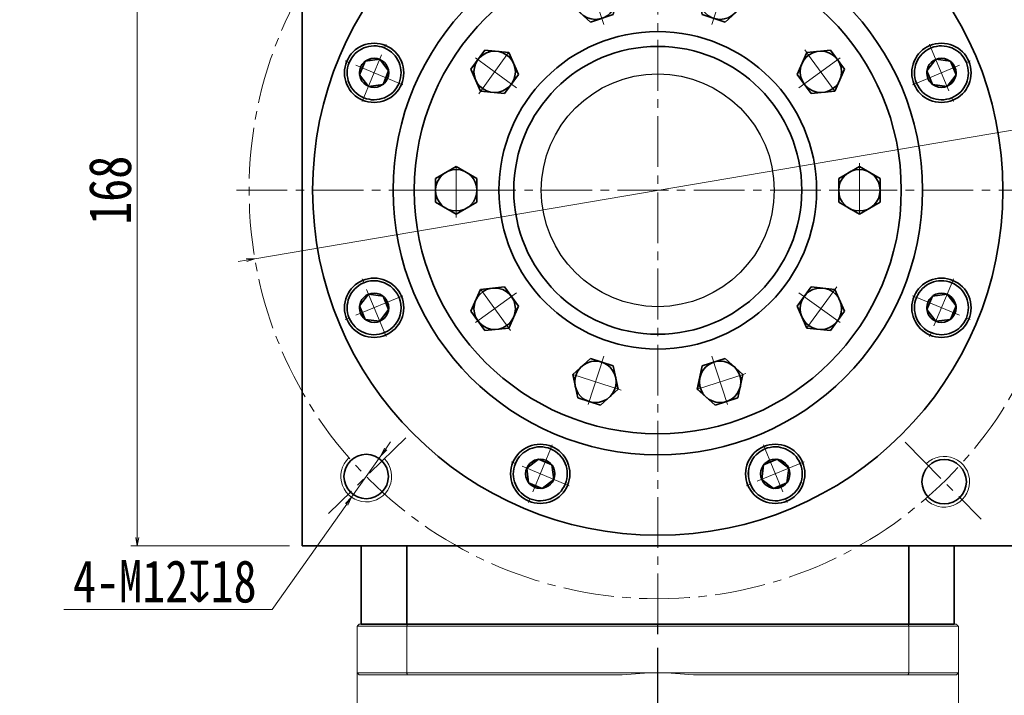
# Model space of a CAD drawing. Header units: millimetres. Extents: x -19 to 1126, y 13 to 812.
# Tile 7 of 9: x 519 to 752, y 518 to 678. Entities that reach past the tile are written whole.
import ezdxf

# ---------------------------------------------------------------- set-up
doc = ezdxf.new("R2010")
doc.units = ezdxf.units.MM
doc.set_wipeout_variables(frame=1)
doc.linetypes.add('CENTER2', pattern=[28.575, 19.05, -3.175, 3.175, -3.175])
doc.linetypes.add('点画线', pattern=[18, 12, -2, 2, -2])
doc.layers.add('3中心线层', color=1, linetype='CENTER2')
for name, color, linetype, lineweight in [('中心线层', 1, '点画线', 18), ('尺寸线层', 3, 'Continuous', 18), ('粗实线层', 7, 'Continuous', 35)]:
    doc.layers.add(name, color=color, linetype=linetype, lineweight=lineweight)
doc.styles.add('宋体', font='SimSun.ttf', dxfattribs={"width": 0.8})
doc.dimstyles.new('A水平标注$0', dxfattribs={"dimtxt": 3.5, "dimasz": 2, "dimexe": 1.5, "dimexo": 3, "dimgap": 1.1, "dimtad": 1, "dimtoh": 1, "dimdec": 4, "dimdsep": 46, "dimtxsty": '宋体', "dimblk": 'OPEN', "dimcen": 3, "dimclrd": 3, "dimclre": 3, "dimclrt": 6, "dimadec": 0, "dimazin": 0, "dimtm": 1e-09, "dimtfac": 1, "dimtdec": 4, "dimtix": 1, "dimtmove": 0, "dimatfit": 3, "dimldrblk": 'OPEN', "dimfxl": 0, "dimlwd": 13, "dimlwe": 13, "dimarcsym": 0})
doc.dimstyles.new('D直径标注φ25', dxfattribs={"dimtxt": 3.5, "dimasz": 2, "dimexe": 1, "dimexo": 3, "dimtad": 1, "dimtoh": 1, "dimdec": 1, "dimdsep": 46, "dimtxsty": '宋体', "dimblk": 'OPEN', "dimcen": 3, "dimclrd": 3, "dimclre": 3, "dimclrt": 130, "dimadec": 0, "dimazin": 0, "dimtm": 1e-09, "dimtfac": 1, "dimtdec": 1, "dimtmove": 0, "dimatfit": 0, "dimldrblk": 'OPEN', "dimfxl": 0, "dimlwd": 13, "dimlwe": 13, "dimarcsym": 0})
doc.dimstyles.new('螺孔(M8-7H)', dxfattribs={"dimtxt": 3.5, "dimasz": 2, "dimexe": 1.25, "dimexo": 3, "dimtad": 1, "dimtoh": 1, "dimdec": 4, "dimdsep": 46, "dimtxsty": '宋体', "dimblk": 'OPEN', "dimcen": 3, "dimclrd": 3, "dimclre": 3, "dimclrt": 2, "dimadec": 0, "dimazin": 0, "dimtm": 1e-09, "dimtfac": 1, "dimtdec": 4, "dimtmove": 0, "dimatfit": 3, "dimldrblk": 'OPEN', "dimfxl": 0, "dimlwd": 9, "dimlwe": 9, "dimarcsym": 0})

# ---------------------------------------------------------------- blocks, each defined once
blk = doc.blocks.new('*X7')
at = {"layer": '中心线层', "linetype": '点画线', "lineweight": 18}
for p, q in [((0, -7.37), (0, 7.37)), ((-7.37, 0), (7.37, 0))]:
    blk.add_line(p, q, dxfattribs=at)
at = {"layer": '粗实线层'}
for p, q in [((-3.46, 0), (-1.73, 3)), ((-1.73, 3), (1.73, 3)), ((3.46, 0), (1.73, 3)), ((3.46, 0), (1.73, 3)), ((-3.46, 0), (-1.73, -3)), ((3.46, 0), (1.73, -3)), ((-1.73, -3), (1.73, -3))]:
    blk.add_line(p, q, dxfattribs=at)
blk.add_circle((0, 0), 3.46, dxfattribs=at)
for start, end in [(0, 180), (180, 360)]:
    blk.add_arc((0, 0), 6.37, start, end, dxfattribs=at)
blk = doc.blocks.new('_Open')
at = {"color": 0, "linetype": 'ByBlock', "lineweight": -2}
for p, q in [((-1, 0.17), (0, 0)), ((-1, -0.17), (0, 0)), ((0, 0), (-1, 0))]:
    blk.add_line(p, q, dxfattribs=at)
blk = doc.blocks.new('*D12')
at = {"layer": 'Defpoints', "color": 0, "transparency": 16777216}
for p in [(764.82, 653.81), (574.55, 621.46)]:
    blk.add_point(p, dxfattribs=at)
at = {"layer": '尺寸线层', "color": 3, "lineweight": 13, "transparency": 16777216}
for p, q in [((784.08, 657.09), (766.8, 654.15)), ((810.7, 657.09), (784.08, 657.09)), ((574.55, 621.46), (764.82, 653.81)), ((572.58, 621.13), (570.61, 620.79))]:
    blk.add_line(p, q, dxfattribs=at)
at = {"layer": '尺寸线层', "color": 3, "lineweight": 13, "transparency": 16777216, "xscale": 2, "yscale": 2, "zscale": 2}
for p, rotation in [((764.82, 653.81), 189.6497735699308), ((574.55, 621.46), 9.649773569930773)]:
    blk.add_blockref('_Open', p, dxfattribs=dict(at, rotation=rotation))
at = {"layer": '尺寸线层', "color": 130, "transparency": 16777216, "insert": (798.14, 663.81), "char_height": 10, "attachment_point": 5, "style": '宋体', "bg_fill": 3, "box_fill_scale": 1.1, "bg_fill_color": 257, "bg_fill_transparency": 0}
blk.add_mtext('φ193', dxfattribs=at)
blk = doc.blocks.new('*D14')
at = {"layer": 'Defpoints', "color": 0, "transparency": 16777216}
for p in [(546.79, 721.64), (585.69, 721.64), (585.69, 553.64)]:
    blk.add_point(p, dxfattribs=at)
at = {"layer": '尺寸线层', "color": 3, "lineweight": 13, "transparency": 16777216}
for p, q in [((582.69, 721.64), (545.29, 721.64)), ((546.79, 555.64), (546.79, 719.64)), ((582.69, 553.64), (545.29, 553.64))]:
    blk.add_line(p, q, dxfattribs=at)
at = {"layer": '尺寸线层', "color": 3, "lineweight": 13, "transparency": 16777216, "xscale": 2, "yscale": 2, "zscale": 2}
for p, rotation in [((546.79, 721.64), 90), ((546.79, 553.64), 270)]:
    blk.add_blockref('_Open', p, dxfattribs=dict(at, rotation=rotation))
at = {"layer": '尺寸线层', "color": 6, "transparency": 16777216, "insert": (540.4, 637.64), "char_height": 10, "attachment_point": 5, "rotation": 90, "style": '宋体', "bg_fill": 3, "box_fill_scale": 1.1, "bg_fill_color": 257, "bg_fill_transparency": 0}
blk.add_mtext('168', dxfattribs=at)
blk = doc.blocks.new('*X9')
at = {"layer": '中心线层', "linetype": '点画线', "lineweight": 18}
for p, q in [((0, -6.4), (0, 6.4)), ((6.4, 0), (-6.4, 0))]:
    blk.add_line(p, q, dxfattribs=at)
at = {"layer": '粗实线层'}
for p, q in [((0, 5.65), (-4.89, 2.82)), ((4.89, 2.82), (0, 5.65)), ((-4.89, 2.82), (-4.89, -2.82)), ((4.89, 2.82), (4.89, -2.82)), ((-4.89, -2.82), (0, -5.65)), ((0, -5.65), (4.89, -2.82))]:
    blk.add_line(p, q, dxfattribs=at)
blk.add_circle((0, 0), 4.89, dxfattribs=at)
blk = doc.blocks.new('3432fhffg')
at = {"layer": '粗实线层'}
for radius in [37.5, 34]:
    blk.add_circle((0, 0), radius, dxfattribs=at)
blk.add_wipeout([(-13.2, 40.62), (-12.34, 40.89), (-12.34, 40.89), (-10.51, 41.49), (-10.51, 41.49), (-9.92, 44.25), (-9.92, 44.25), (-9.34, 47.01), (-9.34, 47.01), (-11.44, 48.9), (-11.44, 48.9), (-13.53, 50.79), (-13.53, 50.79), (-15.36, 50.2), (-15.36, 50.2), (-16.22, 49.92), (-16.22, 49.92), (-18.9, 49.04), (-18.9, 49.04), (-19.49, 46.28), (-19.49, 46.28), (-20.08, 43.52), (-20.08, 43.52), (-17.98, 41.63), (-17.98, 41.63), (-15.88, 39.74), (-15.88, 39.74)]).dxf.layer = '粗实线层'
blk.add_circle((0, 0), 57.5, dxfattribs=at)
at = {"layer": '粗实线层', "rotation": 287.9999999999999}
blk.add_blockref('*X9', (-14.71, 45.27), dxfattribs=at)
for points in [[(13.2, 40.62), (14.06, 40.34), (14.06, 40.34), (15.88, 39.74), (15.88, 39.74), (17.98, 41.63), (17.98, 41.63), (20.08, 43.52), (20.08, 43.52), (19.49, 46.28), (19.49, 46.28), (18.9, 49.04), (18.9, 49.04), (17.08, 49.64), (17.08, 49.64), (16.22, 49.92), (16.22, 49.92), (13.53, 50.79), (13.53, 50.79), (11.44, 48.9), (11.44, 48.9), (9.34, 47.01), (9.34, 47.01), (9.92, 44.25), (9.92, 44.25), (10.51, 41.49), (10.51, 41.49)], [(-34.55, 25.1), (-34.02, 25.83), (-34.02, 25.83), (-32.89, 27.39), (-32.89, 27.39), (-34.04, 29.96), (-34.04, 29.96), (-35.19, 32.54), (-35.19, 32.54), (-37.99, 32.84), (-37.99, 32.84), (-40.8, 33.13), (-40.8, 33.13), (-41.93, 31.58), (-41.93, 31.58), (-42.46, 30.85), (-42.46, 30.85), (-44.12, 28.57), (-44.12, 28.57), (-42.97, 25.99), (-42.97, 25.99), (-41.82, 23.41), (-41.82, 23.41), (-39.02, 23.11), (-39.02, 23.11), (-36.21, 22.82), (-36.21, 22.82)], [(34.55, 25.1), (35.08, 24.37), (35.08, 24.37), (36.21, 22.82), (36.21, 22.82), (39.02, 23.11), (39.02, 23.11), (41.82, 23.41), (41.82, 23.41), (42.97, 25.99), (42.97, 25.99), (44.12, 28.57), (44.12, 28.57), (42.99, 30.12), (42.99, 30.12), (42.46, 30.85), (42.46, 30.85), (40.8, 33.13), (40.8, 33.13), (37.99, 32.84), (37.99, 32.84), (35.19, 32.54), (35.19, 32.54), (34.04, 29.96), (34.04, 29.96), (32.89, 27.39), (32.89, 27.39)], [(-42.71, 0), (-42.71, 0.9), (-42.71, 0.9), (-42.71, 2.82), (-42.71, 2.82), (-45.15, 4.23), (-45.15, 4.23), (-47.6, 5.65), (-47.6, 5.65), (-50.04, 4.23), (-50.04, 4.23), (-52.49, 2.82), (-52.49, 2.82), (-52.49, 0.9), (-52.49, 0.9), (-52.49, 0), (-52.49, 0), (-52.49, -2.82), (-52.49, -2.82), (-50.04, -4.23), (-50.04, -4.23), (-47.6, -5.65), (-47.6, -5.65), (-45.15, -4.23), (-45.15, -4.23), (-42.71, -2.82), (-42.71, -2.82)], [(42.71, 0), (42.71, -0.9), (42.71, -0.9), (42.71, -2.82), (42.71, -2.82), (45.15, -4.23), (45.15, -4.23), (47.6, -5.65), (47.6, -5.65), (50.04, -4.23), (50.04, -4.23), (52.49, -2.82), (52.49, -2.82), (52.49, -0.9), (52.49, -0.9), (52.49, 0), (52.49, 0), (52.49, 2.82), (52.49, 2.82), (50.04, 4.23), (50.04, 4.23), (47.6, 5.65), (47.6, 5.65), (45.15, 4.23), (45.15, 4.23), (42.71, 2.82), (42.71, 2.82)], [(-34.55, -25.1), (-35.08, -24.37), (-35.08, -24.37), (-36.21, -22.82), (-36.21, -22.82), (-39.02, -23.11), (-39.02, -23.11), (-41.82, -23.41), (-41.82, -23.41), (-42.97, -25.99), (-42.97, -25.99), (-44.12, -28.57), (-44.12, -28.57), (-42.99, -30.12), (-42.99, -30.12), (-42.46, -30.85), (-42.46, -30.85), (-40.8, -33.13), (-40.8, -33.13), (-37.99, -32.84), (-37.99, -32.84), (-35.19, -32.54), (-35.19, -32.54), (-34.04, -29.96), (-34.04, -29.96), (-32.89, -27.39), (-32.89, -27.39)], [(34.55, -25.1), (34.02, -25.83), (34.02, -25.83), (32.89, -27.39), (32.89, -27.39), (34.04, -29.96), (34.04, -29.96), (35.19, -32.54), (35.19, -32.54), (37.99, -32.84), (37.99, -32.84), (40.8, -33.13), (40.8, -33.13), (41.93, -31.58), (41.93, -31.58), (42.46, -30.85), (42.46, -30.85), (44.12, -28.57), (44.12, -28.57), (42.97, -25.99), (42.97, -25.99), (41.82, -23.41), (41.82, -23.41), (39.02, -23.11), (39.02, -23.11), (36.21, -22.82), (36.21, -22.82)], [(-13.2, -40.62), (-14.06, -40.34), (-14.06, -40.34), (-15.88, -39.74), (-15.88, -39.74), (-17.98, -41.63), (-17.98, -41.63), (-20.08, -43.52), (-20.08, -43.52), (-19.49, -46.28), (-19.49, -46.28), (-18.9, -49.04), (-18.9, -49.04), (-17.08, -49.64), (-17.08, -49.64), (-16.22, -49.92), (-16.22, -49.92), (-13.53, -50.79), (-13.53, -50.79), (-11.44, -48.9), (-11.44, -48.9), (-9.34, -47.01), (-9.34, -47.01), (-9.92, -44.25), (-9.92, -44.25), (-10.51, -41.49), (-10.51, -41.49)], [(13.2, -40.62), (12.34, -40.89), (12.34, -40.89), (10.51, -41.49), (10.51, -41.49), (9.92, -44.25), (9.92, -44.25), (9.34, -47.01), (9.34, -47.01), (11.44, -48.9), (11.44, -48.9), (13.53, -50.79), (13.53, -50.79), (15.36, -50.2), (15.36, -50.2), (16.22, -49.92), (16.22, -49.92), (18.9, -49.04), (18.9, -49.04), (19.49, -46.28), (19.49, -46.28), (20.08, -43.52), (20.08, -43.52), (17.98, -41.63), (17.98, -41.63), (15.88, -39.74), (15.88, -39.74)]]:
    blk.add_wipeout(points).dxf.layer = '粗实线层'
at = {"layer": '粗实线层'}
for p, rotation in [((14.71, 45.27), 252), ((-38.51, 27.98), 323.9999999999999), ((38.51, 27.98), 216), ((-47.6, 0), 359.9999999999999), ((47.6, 0), 180), ((-38.51, -27.98), 35.99999999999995), ((38.51, -27.98), 144), ((-14.71, -45.27), 71.99999999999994), ((14.71, -45.27), 108)]:
    blk.add_blockref('*X9', p, dxfattribs=dict(at, rotation=rotation))
blk = doc.blocks.new('*D19')
at = {"layer": 'Defpoints', "color": 0, "transparency": 16777216}
for p in [(753.69, 721.64), (865.43, 721.64), (734.19, 343.64)]:
    blk.add_point(p, dxfattribs=at)
at = {"layer": '尺寸线层', "color": 3, "lineweight": 13, "transparency": 16777216}
for p, q in [((756.69, 721.64), (866.93, 721.64)), ((865.43, 345.64), (865.43, 719.64)), ((737.19, 343.64), (866.93, 343.64))]:
    blk.add_line(p, q, dxfattribs=at)
at = {"layer": '尺寸线层', "color": 3, "lineweight": 13, "transparency": 16777216, "xscale": 2, "yscale": 2, "zscale": 2}
for p, rotation in [((865.43, 721.64), 90), ((865.43, 343.64), 270)]:
    blk.add_blockref('_Open', p, dxfattribs=dict(at, rotation=rotation))
at = {"layer": '尺寸线层', "color": 6, "transparency": 16777216, "insert": (858.93, 532.64), "char_height": 10, "attachment_point": 5, "rotation": 90, "style": '宋体', "bg_fill": 3, "box_fill_scale": 1.1, "bg_fill_color": 256, "bg_fill_true_color": 13158600, "bg_fill_transparency": 0}
blk.add_mtext('378', dxfattribs=at)
blk = doc.blocks.new('*D20')
at = {"layer": 'Defpoints', "color": 0, "transparency": 16777216}
for p in [(769.19, 637.64), (734.19, 343.64), (814.66, 343.64)]:
    blk.add_point(p, dxfattribs=at)
at = {"layer": '尺寸线层', "color": 3, "lineweight": 13, "transparency": 16777216}
for p, q in [((772.19, 637.64), (816.16, 637.64)), ((814.66, 635.64), (814.66, 345.64)), ((737.19, 343.64), (816.16, 343.64))]:
    blk.add_line(p, q, dxfattribs=at)
at = {"layer": '尺寸线层', "color": 3, "lineweight": 13, "transparency": 16777216, "xscale": 2, "yscale": 2, "zscale": 2}
for p, rotation in [((814.66, 637.64), 90), ((814.66, 343.64), 270)]:
    blk.add_blockref('_Open', p, dxfattribs=dict(at, rotation=rotation))
at = {"layer": '尺寸线层', "color": 6, "transparency": 16777216, "insert": (808.16, 490.64), "char_height": 10, "attachment_point": 5, "rotation": 90, "style": '宋体', "bg_fill": 3, "box_fill_scale": 1.1, "bg_fill_color": 256, "bg_fill_true_color": 13158600, "bg_fill_transparency": 0}
blk.add_mtext('294', dxfattribs=at)
blk = doc.blocks.new('*D31')
at = {"color": 3, "lineweight": 9, "transparency": 16777216}
for p, q in [((605.46, 576.55), (606.61, 578.19)), ((604.3, 574.92), (597.38, 565.12)), ((578.63, 538.57), (596.23, 563.49)), ((529.46, 538.57), (578.63, 538.57))]:
    blk.add_line(p, q, dxfattribs=at)
at = {"layer": 'Defpoints', "color": 0, "transparency": 16777216}
for p in [(604.3, 574.92), (597.38, 565.12)]:
    blk.add_point(p, dxfattribs=at)
at = {"color": 3, "lineweight": 9, "transparency": 16777216, "xscale": 2, "yscale": 2, "zscale": 2}
for p, rotation in [((604.3, 574.92), 234.7649964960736), ((597.38, 565.12), 54.76499649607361)]:
    blk.add_blockref('_Open', p, dxfattribs=dict(at, rotation=rotation))
at = {"color": 2, "transparency": 16777216, "insert": (553.29, 545.18), "char_height": 10, "attachment_point": 5, "style": '宋体', "bg_fill": 3, "box_fill_scale": 1.1, "bg_fill_color": 257, "bg_fill_transparency": 0}
blk.add_mtext('4-M12{\\famgdt|b0|i0|c0|p0;x}{18}', dxfattribs=at)

msp = doc.modelspace()

# ---------------------------------------------------------------- linework, layer by layer
at = {"color": 7, "linetype": 'Continuous', "lineweight": 15}
for p, q in [((610.58076, 535.13818), (599.18872, 535.13818)), ((728.79667, 535.13818), (610.58076, 535.13818)), ((598.68872, 534.63818), (610.39917, 534.63818)), ((598.68872, 534.63818), (598.68872, 523.63818)), ((610.39917, 523.63818), (610.39917, 534.63818)), ((610.39917, 534.63818), (728.97826, 534.63818)), ((728.97826, 534.63818), (728.97826, 523.63818)), ((610.39917, 523.63818), (598.68872, 523.63818)), ((599.18872, 523.13818), (610.58076, 523.13818)), ((669.68872, 523.63818), (610.39917, 523.63818)), ((610.58076, 523.13818), (661.27741, 523.13818)), ((728.97826, 523.63818), (669.68872, 523.63818)), ((678.10002, 523.13818), (728.79667, 523.13818))]:
    msp.add_line(p, q, dxfattribs=at)
for start, end in [(90, 96.8037548), (83.1962452, 90)]:
    msp.add_arc((669.68872, 452.63818), 71, start, end, dxfattribs=at)
for points in [[(599.18872, 535.13818), (598.68872, 534.63818)], [(610.58076, 535.13818), (610.39917, 534.63818)], [(728.79667, 535.13818), (728.97826, 534.63818)], [(598.68872, 483.43818), (598.68872, 523.63818)], [(599.18872, 523.13818), (598.68872, 523.63818)], [(610.58076, 523.13818), (610.39917, 523.63818)], [(728.79667, 523.13818), (728.97826, 523.63818)]]:
    msp.add_open_spline(points, degree=1, dxfattribs=at)
at = {"layer": '3中心线层'}
msp.add_line((669.68872, 339.08937), (669.68872, 535.13818), dxfattribs=at)
at = {"layer": '中心线层'}
for p, q in [((669.68872, 535.13818), (669.68872, 737.13818)), ((570.18872, 637.63818), (769.18872, 637.63818)), ((610.17533, 579.18753), (591.96488, 561.30227)), ((728.13937, 578.12479), (746.02463, 559.91434))]:
    msp.add_line(p, q, dxfattribs=at)
msp.add_circle((669.68872, 637.63818), 96.5, dxfattribs=at)
at = {"layer": '粗实线层'}
for p, q in [((599.68872, 535.13818), (599.68872, 553.63818)), ((610.39917, 535.13818), (610.39917, 553.63818)), ((728.97826, 535.13818), (728.97826, 553.63818)), ((739.68872, 535.13818), (739.68872, 553.63818)), ((599.68872, 535.13818), (739.68872, 535.13818))]:
    msp.add_line(p, q, dxfattribs=at)
for centre, radius in [((669.68872, 637.63818), 81.5), ((669.68872, 637.63818), 62.5), ((602.70745, 665.38273), 7), ((736.66998, 665.38273), 7), ((602.70745, 609.89363), 7), ((736.66998, 609.89363), 7), ((641.94417, 570.65692), 7), ((697.43327, 570.65692), 7), ((600.84097, 570.01986), 5.25), ((737.30704, 568.79043), 5.25)]:
    msp.add_circle(centre, radius, dxfattribs=at)
at = {"layer": '粗实线层', "lineweight": 18}
for centre, start, end in [((600.84097, 570.01986), 132.7023328, 44.4838358), ((737.30704, 568.79043), 222.7023328, 134.4838358)]:
    msp.add_arc(centre, 6, start, end, dxfattribs=at)

# ---------------------------------------------------------------- next in the draw order: wipeouts: each hides what was drawn before it
for points in [[(605.14323, 671.26322), (605.11196, 671.27608), (605.08061, 671.28877), (605.0492, 671.3013), (605.01773, 671.31365), (604.98619, 671.32584), (604.95458, 671.33787), (604.92291, 671.34972), (604.89118, 671.3614), (604.85939, 671.37292), (604.82753, 671.38427), (604.79562, 671.39545), (604.76365, 671.40646), (604.73162, 671.4173), (604.69953, 671.42796), (604.66739, 671.43846), (604.63519, 671.44879), (604.60293, 671.45894), (604.57063, 671.46893), (604.53827, 671.47874), (604.50586, 671.48838), (604.47339, 671.49785), (604.44088, 671.50714), (604.40832, 671.51627), (604.37571, 671.52522), (604.34306, 671.53399), (604.31035, 671.54259), (604.27761, 671.55102), (604.24482, 671.55928), (604.21198, 671.56736), (604.1791, 671.57526), (604.1791, 671.57526), (603.88624, 671.63762), (603.59077, 671.68614), (603.29334, 671.72071), (602.99462, 671.74125), (602.69526, 671.74772), (602.39593, 671.7401), (602.09729, 671.71842), (601.8, 671.68271), (601.50471, 671.63306), (601.21209, 671.56958), (600.92278, 671.49241), (600.63741, 671.40172), (600.35663, 671.2977), (600.08105, 671.1806), (599.81129, 671.05066), (599.54793, 670.90818), (599.29156, 670.75348), (599.04276, 670.58689), (598.80206, 670.40878), (598.57001, 670.21955), (598.34711, 670.01961), (598.13386, 669.80941), (597.93074, 669.58942), (597.73818, 669.36012), (597.55662, 669.12201), (597.38647, 668.87563), (597.22808, 668.62152), (597.08183, 668.36024), (596.94802, 668.09237), (596.82696, 667.81851), (596.82696, 667.81851), (596.71891, 667.53926), (596.62411, 667.25523), (596.54278, 666.96706), (596.47509, 666.67538), (596.4212, 666.38084), (596.38121, 666.0841), (596.35523, 665.7858), (596.3433, 665.48661), (596.34546, 665.18719), (596.36169, 664.8882), (596.39197, 664.59031), (596.43623, 664.29417), (596.49436, 664.00044), (596.56624, 663.70976), (596.65172, 663.42279), (596.7506, 663.14016), (596.86266, 662.86249), (596.98765, 662.5904), (597.1253, 662.32449), (597.27531, 662.06535), (597.43733, 661.81354), (597.61102, 661.56964), (597.79599, 661.33417), (597.99183, 661.10767), (598.1981, 660.89062), (598.41436, 660.68352), (598.64011, 660.48682), (598.87487, 660.30095), (599.1181, 660.12632), (599.36928, 659.96333), (599.36928, 659.96333), (599.39812, 659.94568), (599.42705, 659.92817), (599.45608, 659.91082), (599.48519, 659.89362), (599.5144, 659.87658), (599.5437, 659.8597), (599.57308, 659.84297), (599.60256, 659.82639), (599.63212, 659.80998), (599.66177, 659.79372), (599.6915, 659.77762), (599.72132, 659.76167), (599.75123, 659.74589), (599.78122, 659.73026), (599.81129, 659.7148), (599.84144, 659.69949), (599.87167, 659.68435), (599.90198, 659.66936), (599.93238, 659.65454), (599.96285, 659.63988), (599.9934, 659.62538), (600.02402, 659.61104), (600.05472, 659.59686), (600.0855, 659.58285), (600.11634, 659.56901), (600.14727, 659.55532), (600.17826, 659.5418), (600.20933, 659.52845), (600.24046, 659.51526), (600.27167, 659.50224), (600.27167, 659.50224), (600.58277, 659.38282), (600.89969, 659.27984), (601.22157, 659.1936), (601.54752, 659.12431), (601.87665, 659.07218), (602.20806, 659.03735), (602.54083, 659.01991), (602.87407, 659.01991), (603.20684, 659.03735), (603.53825, 659.07218), (603.86738, 659.12431), (604.19333, 659.1936), (604.51521, 659.27984), (604.83213, 659.38282), (605.14323, 659.50224), (605.44765, 659.63778), (605.74457, 659.78906), (606.03315, 659.95568), (606.31263, 660.13717), (606.58222, 660.33304), (606.84119, 660.54275), (607.08883, 660.76572), (607.32446, 661.00135), (607.54743, 661.24899), (607.75714, 661.50796), (607.95301, 661.77755), (608.13451, 662.05703), (608.30112, 662.34561), (608.45241, 662.64253), (608.58794, 662.94695), (608.58794, 662.94695), (608.70736, 663.25805), (608.81034, 663.57497), (608.89659, 663.89685), (608.96587, 664.2228), (609.018, 664.55193), (609.05283, 664.88334), (609.07027, 665.21611), (609.07027, 665.54935), (609.05283, 665.88212), (609.018, 666.21353), (608.96587, 666.54266), (608.89659, 666.86861), (608.81034, 667.19049), (608.70736, 667.50741), (608.58794, 667.81851), (608.45241, 668.12293), (608.30112, 668.41985), (608.13451, 668.70843), (607.95301, 668.98791), (607.75714, 669.2575), (607.54743, 669.51647), (607.32446, 669.76411), (607.08883, 669.99974), (606.84119, 670.22271), (606.58222, 670.43242), (606.31263, 670.62829), (606.03315, 670.80979), (605.74457, 670.9764), (605.44765, 671.12769)], [(739.10576, 659.50224), (739.13697, 659.51526), (739.16811, 659.52845), (739.19917, 659.5418), (739.23017, 659.55532), (739.26109, 659.56901), (739.29194, 659.58285), (739.32271, 659.59686), (739.35341, 659.61104), (739.38404, 659.62538), (739.41459, 659.63988), (739.44506, 659.65454), (739.47545, 659.66936), (739.50576, 659.68435), (739.53599, 659.69949), (739.56615, 659.7148), (739.59622, 659.73026), (739.62621, 659.74589), (739.65611, 659.76167), (739.68593, 659.77762), (739.71566, 659.79372), (739.74531, 659.80998), (739.77488, 659.82639), (739.80435, 659.84297), (739.83374, 659.8597), (739.86303, 659.87658), (739.89224, 659.89362), (739.92136, 659.91082), (739.95038, 659.92817), (739.97931, 659.94568), (740.00815, 659.96333), (740.00815, 659.96333), (740.25933, 660.12632), (740.50257, 660.30095), (740.73732, 660.48682), (740.96308, 660.68352), (741.17933, 660.89062), (741.3856, 661.10767), (741.58144, 661.33417), (741.76641, 661.56964), (741.9401, 661.81354), (742.10213, 662.06535), (742.25213, 662.32449), (742.38978, 662.5904), (742.51478, 662.86249), (742.62684, 663.14016), (742.72571, 663.42279), (742.81119, 663.70976), (742.88307, 664.00044), (742.94121, 664.29417), (742.98546, 664.59031), (743.01574, 664.8882), (743.03198, 665.18719), (743.03414, 665.48661), (743.02221, 665.7858), (742.99622, 666.0841), (742.95624, 666.38084), (742.90234, 666.67538), (742.83465, 666.96706), (742.75332, 667.25523), (742.65852, 667.53926), (742.55048, 667.81851), (742.55048, 667.81851), (742.42941, 668.09237), (742.29561, 668.36024), (742.14935, 668.62152), (741.99097, 668.87563), (741.82081, 669.12201), (741.63925, 669.36012), (741.4467, 669.58942), (741.24357, 669.80941), (741.03032, 670.01961), (740.80743, 670.21955), (740.57537, 670.40878), (740.33468, 670.58689), (740.08587, 670.75348), (739.8295, 670.90818), (739.56615, 671.05066), (739.29638, 671.1806), (739.0208, 671.2977), (738.74002, 671.40172), (738.45466, 671.49241), (738.16534, 671.56958), (737.87272, 671.63306), (737.57744, 671.68271), (737.28015, 671.71842), (736.9815, 671.7401), (736.68217, 671.74772), (736.38281, 671.74125), (736.08409, 671.72071), (735.78666, 671.68614), (735.49119, 671.63762), (735.19833, 671.57526), (735.19833, 671.57526), (735.16545, 671.56736), (735.13262, 671.55928), (735.09983, 671.55102), (735.06708, 671.54259), (735.03438, 671.53399), (735.00172, 671.52522), (734.96911, 671.51627), (734.93655, 671.50714), (734.90404, 671.49785), (734.87158, 671.48838), (734.83917, 671.47874), (734.80681, 671.46893), (734.7745, 671.45894), (734.74225, 671.44879), (734.71005, 671.43846), (734.6779, 671.42796), (734.64582, 671.4173), (734.61378, 671.40646), (734.58181, 671.39545), (734.5499, 671.38427), (734.51805, 671.37292), (734.48625, 671.3614), (734.45452, 671.34972), (734.42285, 671.33787), (734.39125, 671.32584), (734.35971, 671.31365), (734.32823, 671.3013), (734.29682, 671.28877), (734.26548, 671.27608), (734.2342, 671.26322), (734.2342, 671.26322), (733.92978, 671.12769), (733.63287, 670.9764), (733.34428, 670.80979), (733.06481, 670.62829), (732.79522, 670.43242), (732.53625, 670.22271), (732.28861, 669.99974), (732.05297, 669.76411), (731.83, 669.51647), (731.62029, 669.2575), (731.42442, 668.98791), (731.24293, 668.70843), (731.07631, 668.41985), (730.92503, 668.12293), (730.78949, 667.81851), (730.67007, 667.50741), (730.5671, 667.19049), (730.48085, 666.86861), (730.41157, 666.54266), (730.35944, 666.21353), (730.3246, 665.88212), (730.30716, 665.54935), (730.30716, 665.21611), (730.3246, 664.88334), (730.35944, 664.55193), (730.41157, 664.2228), (730.48085, 663.89685), (730.5671, 663.57497), (730.67007, 663.25805), (730.78949, 662.94695), (730.78949, 662.94695), (730.92503, 662.64253), (731.07631, 662.34561), (731.24293, 662.05703), (731.42442, 661.77755), (731.62029, 661.50796), (731.83, 661.24899), (732.05297, 661.00135), (732.28861, 660.76572), (732.53625, 660.54275), (732.79522, 660.33304), (733.06481, 660.13717), (733.34428, 659.95568), (733.63287, 659.78906), (733.92978, 659.63778), (734.2342, 659.50224), (734.5453, 659.38282), (734.86223, 659.27984), (735.1841, 659.1936), (735.51005, 659.12431), (735.83918, 659.07218), (736.17059, 659.03735), (736.50337, 659.01991), (736.8366, 659.01991), (737.16937, 659.03735), (737.50078, 659.07218), (737.82991, 659.12431), (738.15586, 659.1936), (738.47774, 659.27984), (738.79466, 659.38282)], [(600.27167, 615.77413), (600.24046, 615.7611), (600.20933, 615.74791), (600.17826, 615.73456), (600.14727, 615.72104), (600.11634, 615.70736), (600.0855, 615.69351), (600.05472, 615.6795), (600.02402, 615.66532), (599.9934, 615.65099), (599.96285, 615.63649), (599.93238, 615.62183), (599.90198, 615.607), (599.87167, 615.59202), (599.84144, 615.57687), (599.81129, 615.56157), (599.78122, 615.5461), (599.75123, 615.53047), (599.72132, 615.51469), (599.6915, 615.49875), (599.66177, 615.48264), (599.63212, 615.46638), (599.60256, 615.44997), (599.57308, 615.43339), (599.5437, 615.41667), (599.5144, 615.39978), (599.48519, 615.38274), (599.45608, 615.36554), (599.42705, 615.34819), (599.39812, 615.33069), (599.36928, 615.31303), (599.36928, 615.31303), (599.1181, 615.15004), (598.87487, 614.97542), (598.64011, 614.78955), (598.41436, 614.59284), (598.1981, 614.38574), (597.99183, 614.1687), (597.79599, 613.94219), (597.61102, 613.70672), (597.43733, 613.46282), (597.27531, 613.21102), (597.1253, 612.95187), (596.98765, 612.68596), (596.86266, 612.41387), (596.7506, 612.1362), (596.65172, 611.85357), (596.56624, 611.5666), (596.49436, 611.27593), (596.43623, 610.9822), (596.39197, 610.68606), (596.36169, 610.38816), (596.34546, 610.08918), (596.3433, 609.78976), (596.35523, 609.49056), (596.38121, 609.19227), (596.4212, 608.89552), (596.47509, 608.60098), (596.54278, 608.3093), (596.62411, 608.02113), (596.71891, 607.73711), (596.82696, 607.45785), (596.82696, 607.45785), (596.94802, 607.18399), (597.08183, 606.91612), (597.22808, 606.65484), (597.38647, 606.40073), (597.55662, 606.15435), (597.73818, 605.91625), (597.93074, 605.68694), (598.13386, 605.46695), (598.34711, 605.25675), (598.57001, 605.05682), (598.80206, 604.86759), (599.04276, 604.68948), (599.29156, 604.52288), (599.54793, 604.36818), (599.81129, 604.2257), (600.08105, 604.09577), (600.35663, 603.97866), (600.63741, 603.87465), (600.92278, 603.78395), (601.21209, 603.70678), (601.50471, 603.6433), (601.8, 603.59365), (602.09729, 603.55795), (602.39593, 603.53626), (602.69526, 603.52864), (602.99462, 603.53511), (603.29334, 603.55566), (603.59077, 603.59022), (603.88624, 603.63874), (604.1791, 603.7011), (604.1791, 603.7011), (604.21198, 603.70901), (604.24482, 603.71709), (604.27761, 603.72534), (604.31035, 603.73377), (604.34306, 603.74237), (604.37571, 603.75115), (604.40832, 603.7601), (604.44088, 603.76922), (604.47339, 603.77851), (604.50586, 603.78798), (604.53827, 603.79762), (604.57063, 603.80744), (604.60293, 603.81742), (604.63519, 603.82758), (604.66739, 603.8379), (604.69953, 603.8484), (604.73162, 603.85907), (604.76365, 603.86991), (604.79562, 603.88092), (604.82753, 603.89209), (604.85939, 603.90344), (604.89118, 603.91496), (604.92291, 603.92664), (604.95458, 603.9385), (604.98619, 603.95052), (605.01773, 603.96271), (605.0492, 603.97507), (605.08061, 603.98759), (605.11196, 604.00028), (605.14323, 604.01314), (605.14323, 604.01314), (605.44765, 604.14868), (605.74457, 604.29996), (606.03315, 604.46658), (606.31263, 604.64807), (606.58222, 604.84394), (606.84119, 605.05365), (607.08883, 605.27662), (607.32446, 605.51226), (607.54743, 605.7599), (607.75714, 606.01887), (607.95301, 606.28846), (608.13451, 606.56793), (608.30112, 606.85652), (608.45241, 607.15343), (608.58794, 607.45785), (608.70736, 607.76895), (608.81034, 608.08588), (608.89659, 608.40775), (608.96587, 608.7337), (609.018, 609.06283), (609.05283, 609.39424), (609.07027, 609.72702), (609.07027, 610.06025), (609.05283, 610.39302), (609.018, 610.72443), (608.96587, 611.05356), (608.89659, 611.37951), (608.81034, 611.70139), (608.70736, 612.01831), (608.58794, 612.32941), (608.58794, 612.32941), (608.45241, 612.63384), (608.30112, 612.93075), (608.13451, 613.21934), (607.95301, 613.49881), (607.75714, 613.7684), (607.54743, 614.02737), (607.32446, 614.27501), (607.08883, 614.51064), (606.84119, 614.73362), (606.58222, 614.94333), (606.31263, 615.1392), (606.03315, 615.32069), (605.74457, 615.4873), (605.44765, 615.63859), (605.14323, 615.77413), (604.83213, 615.89355), (604.51521, 615.99652), (604.19333, 616.08277), (603.86738, 616.15205), (603.53825, 616.20418), (603.20684, 616.23901), (602.87407, 616.25645), (602.54083, 616.25645), (602.20806, 616.23901), (601.87665, 616.20418), (601.54752, 616.15205), (601.22157, 616.08277), (600.89969, 615.99652), (600.58277, 615.89355)], [(734.2342, 604.01314), (734.26548, 604.00028), (734.29682, 603.98759), (734.32823, 603.97507), (734.35971, 603.96271), (734.39125, 603.95052), (734.42285, 603.9385), (734.45452, 603.92664), (734.48625, 603.91496), (734.51805, 603.90344), (734.5499, 603.89209), (734.58181, 603.88092), (734.61378, 603.86991), (734.64582, 603.85907), (734.6779, 603.8484), (734.71005, 603.8379), (734.74225, 603.82758), (734.7745, 603.81742), (734.80681, 603.80744), (734.83917, 603.79762), (734.87158, 603.78798), (734.90404, 603.77851), (734.93655, 603.76922), (734.96911, 603.7601), (735.00172, 603.75115), (735.03438, 603.74237), (735.06708, 603.73377), (735.09983, 603.72534), (735.13262, 603.71709), (735.16545, 603.70901), (735.19833, 603.7011), (735.19833, 603.7011), (735.49119, 603.63874), (735.78666, 603.59022), (736.08409, 603.55566), (736.38281, 603.53511), (736.68217, 603.52864), (736.9815, 603.53626), (737.28015, 603.55795), (737.57744, 603.59365), (737.87272, 603.6433), (738.16534, 603.70678), (738.45466, 603.78395), (738.74002, 603.87465), (739.0208, 603.97866), (739.29638, 604.09577), (739.56615, 604.2257), (739.8295, 604.36818), (740.08587, 604.52288), (740.33468, 604.68948), (740.57537, 604.86759), (740.80743, 605.05682), (741.03032, 605.25675), (741.24357, 605.46695), (741.4467, 605.68694), (741.63925, 605.91625), (741.82081, 606.15435), (741.99097, 606.40073), (742.14935, 606.65484), (742.29561, 606.91612), (742.42941, 607.18399), (742.55048, 607.45785), (742.55048, 607.45785), (742.65852, 607.73711), (742.75332, 608.02113), (742.83465, 608.3093), (742.90234, 608.60098), (742.95624, 608.89552), (742.99622, 609.19227), (743.02221, 609.49056), (743.03414, 609.78976), (743.03198, 610.08918), (743.01574, 610.38816), (742.98546, 610.68606), (742.94121, 610.9822), (742.88307, 611.27593), (742.81119, 611.5666), (742.72571, 611.85357), (742.62684, 612.1362), (742.51478, 612.41387), (742.38978, 612.68596), (742.25213, 612.95187), (742.10213, 613.21102), (741.9401, 613.46282), (741.76641, 613.70672), (741.58144, 613.94219), (741.3856, 614.1687), (741.17933, 614.38574), (740.96308, 614.59284), (740.73732, 614.78955), (740.50257, 614.97542), (740.25933, 615.15004), (740.00815, 615.31303), (740.00815, 615.31303), (739.97931, 615.33069), (739.95038, 615.34819), (739.92136, 615.36554), (739.89224, 615.38274), (739.86303, 615.39978), (739.83374, 615.41667), (739.80435, 615.43339), (739.77488, 615.44997), (739.74531, 615.46638), (739.71566, 615.48264), (739.68593, 615.49875), (739.65611, 615.51469), (739.62621, 615.53047), (739.59622, 615.5461), (739.56615, 615.56157), (739.53599, 615.57687), (739.50576, 615.59202), (739.47545, 615.607), (739.44506, 615.62183), (739.41459, 615.63649), (739.38404, 615.65099), (739.35341, 615.66532), (739.32271, 615.6795), (739.29194, 615.69351), (739.26109, 615.70736), (739.23017, 615.72104), (739.19917, 615.73456), (739.16811, 615.74791), (739.13697, 615.7611), (739.10576, 615.77413), (739.10576, 615.77413), (738.79466, 615.89355), (738.47774, 615.99652), (738.15586, 616.08277), (737.82991, 616.15205), (737.50078, 616.20418), (737.16937, 616.23901), (736.8366, 616.25645), (736.50337, 616.25645), (736.17059, 616.23901), (735.83918, 616.20418), (735.51005, 616.15205), (735.1841, 616.08277), (734.86223, 615.99652), (734.5453, 615.89355), (734.2342, 615.77413), (733.92978, 615.63859), (733.63287, 615.4873), (733.34428, 615.32069), (733.06481, 615.1392), (732.79522, 614.94333), (732.53625, 614.73362), (732.28861, 614.51064), (732.05297, 614.27501), (731.83, 614.02737), (731.62029, 613.7684), (731.42442, 613.49881), (731.24293, 613.21934), (731.07631, 612.93075), (730.92503, 612.63384), (730.78949, 612.32941), (730.78949, 612.32941), (730.67007, 612.01831), (730.5671, 611.70139), (730.48085, 611.37951), (730.41157, 611.05356), (730.35944, 610.72443), (730.3246, 610.39302), (730.30716, 610.06025), (730.30716, 609.72702), (730.3246, 609.39424), (730.35944, 609.06283), (730.41157, 608.7337), (730.48085, 608.40775), (730.5671, 608.08588), (730.67007, 607.76895), (730.78949, 607.45785), (730.92503, 607.15343), (731.07631, 606.85652), (731.24293, 606.56793), (731.42442, 606.28846), (731.62029, 606.01887), (731.83, 605.7599), (732.05297, 605.51226), (732.28861, 605.27662), (732.53625, 605.05365), (732.79522, 604.84394), (733.06481, 604.64807), (733.34428, 604.46658), (733.63287, 604.29996), (733.92978, 604.14868)], [(636.06367, 573.0927), (636.05082, 573.06142), (636.03813, 573.03008), (636.0256, 572.99867), (636.01325, 572.96719), (636.00106, 572.93565), (635.98903, 572.90405), (635.97718, 572.87238), (635.96549, 572.84065), (635.95398, 572.80885), (635.94263, 572.777), (635.93145, 572.74509), (635.92044, 572.71311), (635.9096, 572.68108), (635.89893, 572.649), (635.88844, 572.61685), (635.87811, 572.58465), (635.86795, 572.5524), (635.85797, 572.52009), (635.84816, 572.48773), (635.83852, 572.45532), (635.82905, 572.42286), (635.81975, 572.39035), (635.81063, 572.35779), (635.80168, 572.32518), (635.79291, 572.29252), (635.7843, 572.25982), (635.77588, 572.22707), (635.76762, 572.19428), (635.75954, 572.16145), (635.75163, 572.12857), (635.75163, 572.12857), (635.68928, 571.83571), (635.64076, 571.54023), (635.60619, 571.24281), (635.58565, 570.94408), (635.57918, 570.64473), (635.5868, 570.34539), (635.60848, 570.04675), (635.64419, 569.74946), (635.69384, 569.45418), (635.75732, 569.16156), (635.83449, 568.87224), (635.92518, 568.58688), (636.0292, 568.3061), (636.1463, 568.03052), (636.27624, 567.76075), (636.41871, 567.49739), (636.57342, 567.24103), (636.74001, 566.99222), (636.91812, 566.75153), (637.10735, 566.51947), (637.30729, 566.29658), (637.51748, 566.08333), (637.73748, 565.8802), (637.96678, 565.68765), (638.20489, 565.50609), (638.45127, 565.33593), (638.70538, 565.17755), (638.96666, 565.03129), (639.23452, 564.89748), (639.50839, 564.77642), (639.50839, 564.77642), (639.78764, 564.66837), (640.07167, 564.57358), (640.35984, 564.49225), (640.65152, 564.42456), (640.94605, 564.37066), (641.2428, 564.33068), (641.5411, 564.30469), (641.84029, 564.29276), (642.13971, 564.29492), (642.4387, 564.31116), (642.73659, 564.34144), (643.03273, 564.38569), (643.32646, 564.44383), (643.61713, 564.51571), (643.9041, 564.60118), (644.18674, 564.70006), (644.4644, 564.81212), (644.7365, 564.93711), (645.00241, 565.07477), (645.26155, 565.22477), (645.51336, 565.3868), (645.75726, 565.56049), (645.99272, 565.74546), (646.21923, 565.9413), (646.43628, 566.14757), (646.64338, 566.36382), (646.84008, 566.58958), (647.02595, 566.82433), (647.20058, 567.06757), (647.36357, 567.31875), (647.36357, 567.31875), (647.38122, 567.34759), (647.39873, 567.37652), (647.41608, 567.40554), (647.43327, 567.43466), (647.45031, 567.46386), (647.4672, 567.49316), (647.48393, 567.52255), (647.5005, 567.55202), (647.51692, 567.58158), (647.53318, 567.61123), (647.54928, 567.64097), (647.56522, 567.67079), (647.58101, 567.70069), (647.59663, 567.73068), (647.6121, 567.76075), (647.62741, 567.7909), (647.64255, 567.82114), (647.65754, 567.85145), (647.67236, 567.88184), (647.68702, 567.91231), (647.70152, 567.94286), (647.71586, 567.97349), (647.73003, 568.00419), (647.74405, 568.03496), (647.75789, 568.06581), (647.77158, 568.09673), (647.78509, 568.12773), (647.79845, 568.15879), (647.81164, 568.18993), (647.82466, 568.22114), (647.82466, 568.22114), (647.94408, 568.53223), (648.04706, 568.84916), (648.1333, 569.17104), (648.20259, 569.49699), (648.25471, 569.82612), (648.28955, 570.15752), (648.30699, 570.4903), (648.30699, 570.82353), (648.28955, 571.15631), (648.25471, 571.48771), (648.20259, 571.81684), (648.1333, 572.1428), (648.04706, 572.46467), (647.94408, 572.7816), (647.82466, 573.0927), (647.68912, 573.39712), (647.53784, 573.69403), (647.37122, 573.98262), (647.18973, 574.26209), (646.99386, 574.53168), (646.78415, 574.79065), (646.56118, 575.03829), (646.32554, 575.27392), (646.0779, 575.4969), (645.81893, 575.70661), (645.54934, 575.90248), (645.26987, 576.08397), (644.98128, 576.25059), (644.68437, 576.40187), (644.37995, 576.53741), (644.37995, 576.53741), (644.06885, 576.65683), (643.75193, 576.7598), (643.43005, 576.84605), (643.1041, 576.91533), (642.77497, 576.96746), (642.44356, 577.00229), (642.11078, 577.01973), (641.77755, 577.01973), (641.44478, 577.00229), (641.11337, 576.96746), (640.78424, 576.91533), (640.45829, 576.84605), (640.13641, 576.7598), (639.81949, 576.65683), (639.50839, 576.53741), (639.20396, 576.40187), (638.90705, 576.25059), (638.61846, 576.08397), (638.33899, 575.90248), (638.0694, 575.70661), (637.81043, 575.4969), (637.56279, 575.27392), (637.32716, 575.03829), (637.10418, 574.79065), (636.89447, 574.53168), (636.6986, 574.26209), (636.51711, 573.98262), (636.3505, 573.69403), (636.19921, 573.39712)], [(691.55277, 568.22114), (691.5658, 568.18993), (691.57898, 568.15879), (691.59234, 568.12773), (691.60586, 568.09673), (691.61954, 568.06581), (691.63339, 568.03496), (691.6474, 568.00419), (691.66157, 567.97349), (691.67591, 567.94286), (691.69041, 567.91231), (691.70507, 567.88184), (691.7199, 567.85145), (691.73488, 567.82114), (691.75003, 567.7909), (691.76533, 567.76075), (691.7808, 567.73068), (691.79642, 567.70069), (691.81221, 567.67079), (691.82815, 567.64097), (691.84425, 567.61123), (691.86051, 567.58158), (691.87693, 567.55202), (691.8935, 567.52255), (691.91023, 567.49316), (691.92712, 567.46386), (691.94416, 567.43466), (691.96136, 567.40554), (691.97871, 567.37652), (691.99621, 567.34759), (692.01387, 567.31875), (692.01387, 567.31875), (692.17686, 567.06757), (692.35148, 566.82433), (692.53735, 566.58958), (692.73405, 566.36382), (692.94116, 566.14757), (693.1582, 565.9413), (693.38471, 565.74546), (693.62017, 565.56049), (693.86408, 565.3868), (694.11588, 565.22477), (694.37502, 565.07477), (694.64094, 564.93711), (694.91303, 564.81212), (695.1907, 564.70006), (695.47333, 564.60118), (695.7603, 564.51571), (696.05097, 564.44383), (696.3447, 564.38569), (696.64084, 564.34144), (696.93873, 564.31116), (697.23772, 564.29492), (697.53714, 564.29276), (697.83633, 564.30469), (698.13463, 564.33068), (698.43138, 564.37066), (698.72592, 564.42456), (699.01759, 564.49225), (699.30576, 564.57358), (699.58979, 564.66837), (699.86905, 564.77642), (699.86905, 564.77642), (700.14291, 564.89748), (700.41078, 565.03129), (700.67206, 565.17755), (700.92617, 565.33593), (701.17255, 565.50609), (701.41065, 565.68765), (701.63995, 565.8802), (701.85995, 566.08333), (702.07015, 566.29658), (702.27008, 566.51947), (702.45931, 566.75153), (702.63742, 566.99222), (702.80401, 567.24103), (702.95872, 567.49739), (703.1012, 567.76075), (703.23113, 568.03052), (703.34824, 568.3061), (703.45225, 568.58688), (703.54294, 568.87224), (703.62012, 569.16156), (703.6836, 569.45418), (703.73325, 569.74946), (703.76895, 570.04675), (703.79064, 570.34539), (703.79825, 570.64473), (703.79178, 570.94408), (703.77124, 571.24281), (703.73668, 571.54023), (703.68816, 571.83571), (703.6258, 572.12857), (703.6258, 572.12857), (703.61789, 572.16145), (703.60981, 572.19428), (703.60156, 572.22707), (703.59313, 572.25982), (703.58453, 572.29252), (703.57575, 572.32518), (703.5668, 572.35779), (703.55768, 572.39035), (703.54838, 572.42286), (703.53892, 572.45532), (703.52928, 572.48773), (703.51946, 572.52009), (703.50948, 572.5524), (703.49932, 572.58465), (703.489, 572.61685), (703.4785, 572.649), (703.46783, 572.68108), (703.45699, 572.71311), (703.44598, 572.74509), (703.4348, 572.777), (703.42346, 572.80885), (703.41194, 572.84065), (703.40025, 572.87238), (703.3884, 572.90405), (703.37638, 572.93565), (703.36419, 572.96719), (703.35183, 572.99867), (703.33931, 573.03008), (703.32662, 573.06142), (703.31376, 573.0927), (703.31376, 573.0927), (703.17822, 573.39712), (703.02694, 573.69403), (702.86032, 573.98262), (702.67883, 574.26209), (702.48296, 574.53168), (702.27325, 574.79065), (702.05027, 575.03829), (701.81464, 575.27392), (701.567, 575.4969), (701.30803, 575.70661), (701.03844, 575.90248), (700.75897, 576.08397), (700.47038, 576.25059), (700.17347, 576.40187), (699.86905, 576.53741), (699.55795, 576.65683), (699.24102, 576.7598), (698.91915, 576.84605), (698.59319, 576.91533), (698.26406, 576.96746), (697.93266, 577.00229), (697.59988, 577.01973), (697.26665, 577.01973), (696.93387, 577.00229), (696.60247, 576.96746), (696.27334, 576.91533), (695.94739, 576.84605), (695.62551, 576.7598), (695.30858, 576.65683), (694.99749, 576.53741), (694.99749, 576.53741), (694.69306, 576.40187), (694.39615, 576.25059), (694.10756, 576.08397), (693.82809, 575.90248), (693.5585, 575.70661), (693.29953, 575.4969), (693.05189, 575.27392), (692.81626, 575.03829), (692.59328, 574.79065), (692.38357, 574.53168), (692.1877, 574.26209), (692.00621, 573.98262), (691.83959, 573.69403), (691.68831, 573.39712), (691.55277, 573.0927), (691.43335, 572.7816), (691.33038, 572.46467), (691.24413, 572.1428), (691.17485, 571.81684), (691.12272, 571.48771), (691.08789, 571.15631), (691.07045, 570.82353), (691.07045, 570.4903), (691.08789, 570.15752), (691.12272, 569.82612), (691.17485, 569.49699), (691.24413, 569.17104), (691.33038, 568.84916), (691.43335, 568.53223)]]:
    msp.add_wipeout(points).dxf.layer = '粗实线层'

# ---------------------------------------------------------------- next in the draw order: block references
at = {"layer": '粗实线层'}
for p, rotation in [((602.70745, 665.38273), 67.50000000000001), ((736.66998, 665.38273), 292.5000000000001), ((602.70745, 609.89363), 112.5), ((736.66998, 609.89363), 247.5000000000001), ((641.94417, 570.65692), 157.5000000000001), ((697.43327, 570.65692), 202.4999999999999)]:
    msp.add_blockref('*X7', p, dxfattribs=dict(at, rotation=rotation))

# ---------------------------------------------------------------- next in the draw order: dimensions: what is measured, and where the dimension line sits
at = {"layer": '尺寸线层'}
dim = msp.add_diameter_dim_2p(p1=(574.55412, 621.46235), p2=(764.82332, 653.81402), dimstyle='D直径标注φ25', override={"dimtxt": 10, "dimgap": 1.5, "dimpost": 'φ<>'}, dxfattribs=at)
dim.commit()
dim.dimension.update_dxf_attribs({"geometry": '*D12', "text_midpoint": (784.08002, 657.08825), "dimtype": 163})

# ---------------------------------------------------------------- next in the draw order: linework, layer by layer
at = {"layer": '粗实线层'}
msp.add_lwpolyline([(585.68872, 553.63818), (585.68872, 721.63818), (753.68872, 721.63818), (753.68872, 553.63818)], close=True, dxfattribs=at)

# ---------------------------------------------------------------- next in the draw order: block references
msp.add_blockref('3432fhffg', (669.68872, 637.63818), dxfattribs=at)

# ---------------------------------------------------------------- next in the draw order: dimensions: what is measured, and where the dimension line sits
at = {"layer": '尺寸线层'}
for base, p1, p2, override, picture, middle in [((546.78857, 721.63818), (585.68872, 553.63818), (585.68872, 721.63818), {"dimtxt": 10, "dimgap": 1.5, "dimblk": 'Open', "dimtfill": 1, "dimtfillclr": 256}, '*D14', (540.4003, 637.63818)), ((865.43492, 721.63818), (734.18872, 343.63818), (753.68872, 721.63818), {"dimtxt": 10, "dimgap": 1.5}, '*D19', (858.93492, 532.63818))]:
    dim = msp.add_linear_dim(base=base, p1=p1, p2=p2, angle=90, dimstyle='A水平标注$0', override=override, dxfattribs=at)
    dim.commit()
    dim.dimension.update_dxf_attribs({"geometry": picture, "text_midpoint": middle})

# ---------------------------------------------------------------- next in the draw order: linework, layer by layer
msp.add_circle((669.68872, 637.63818), 27.5)

# ---------------------------------------------------------------- next in the draw order: dimensions: what is measured, and where the dimension line sits
dim = msp.add_diameter_dim_2p(p1=(604.30256, 574.92061), p2=(597.37938, 565.1191), text='4-M<>{\\famgdt|b0|i0|c0|p0;x}{18}', dimstyle='螺孔(M8-7H)', override={"dimtxt": 10, "dimgap": 1.5, "dimtad": 1, "dimtih": 0, "dimtoh": 1, "dimdec": 4, "dimlfac": 1, "dimpost": '<>', "dimcen": 0, "dimse1": 0, "dimse2": 0, "dimsd1": 0, "dimsd2": 0, "dimtix": 0, "dimtofl": 1, "dimatfit": 3, "dimtvp": 0.1})
dim.commit()
dim.dimension.update_dxf_attribs({"geometry": '*D31', "text_midpoint": (553.29161, 538.57041), "dimtype": 163})
dim = msp.add_linear_dim(base=(814.66294, 343.63818), p1=(769.18872, 637.63818), p2=(734.18872, 343.63818), angle=90, dimstyle='A水平标注$0', override={"dimtxt": 10, "dimgap": 1.5}, dxfattribs=at)
dim.commit()
dim.dimension.update_dxf_attribs({"geometry": '*D20', "text_midpoint": (808.16294, 490.63818)})

# ---------------------------------------------------------------- next in the draw order: linework, layer by layer
at = {"color": 7, "linetype": 'Continuous', "lineweight": 15}
for p, q in [((740.18872, 535.13818), (728.79667, 535.13818)), ((728.97826, 534.63818), (740.68872, 534.63818)), ((740.68872, 523.63818), (740.68872, 534.63818)), ((728.79667, 523.13818), (740.18872, 523.13818)), ((740.68872, 523.63818), (728.97826, 523.63818))]:
    msp.add_line(p, q, dxfattribs=at)
for points in [[(740.68872, 534.63818), (740.18872, 535.13818)], [(740.18872, 523.13818), (740.68872, 523.63818)], [(740.68872, 523.63818), (740.68872, 483.43818)]]:
    msp.add_open_spline(points, degree=1, dxfattribs=at)

doc.saveas('drawing.dxf')
